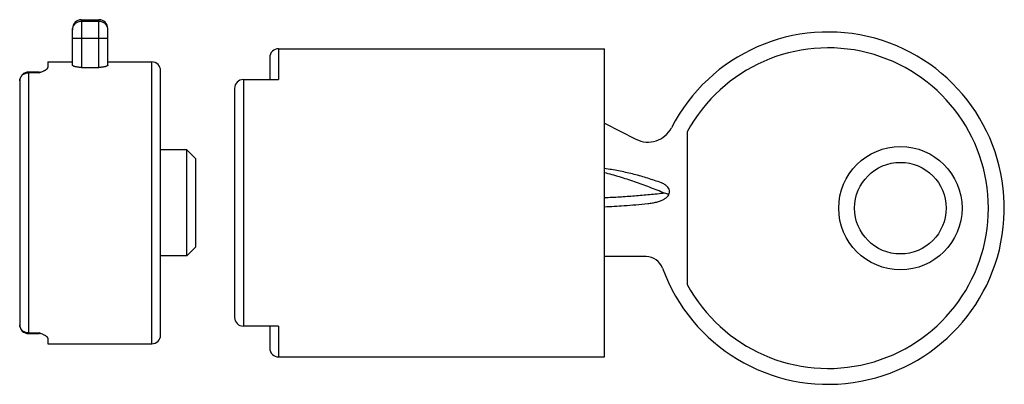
# Model space of a CAD drawing. Header units: millimetres. Extents: x 8.2 to 64.1, y 39.5 to 60.2.
import ezdxf

# ---------------------------------------------------------------- set-up
doc = ezdxf.new("R2010")
doc.units = ezdxf.units.MM
doc.header["$LTSCALE"] = 6.48516
doc.layers.get('0').update_dxf_attribs({"linetype": 'CONTINUOUS'})

msp = doc.modelspace()

# ---------------------------------------------------------------- linework, layer by layer
at = {"color": 7}
for p, q in [((11.7, 60.221), (11.7, 57.512)), ((11.7, 60.221), (12.7, 60.221)), ((11.7, 60.136), (12.7, 60.136)), ((12.7, 57.512), (12.7, 60.221)), ((11.2, 57.638), (11.2, 59.721)), ((13.2, 57.638), (13.2, 59.721)), ((13.2, 59.144), (11.2, 59.144)), ((22.9, 58.571), (22.9, 56.821)), ((22.9, 58.571), (41.4, 58.571)), ((41.4, 41.071), (41.4, 58.571)), ((9.8, 57.821), (9.8, 57.502)), ((9.8, 57.821), (11.2, 57.821)), ((13.2, 57.821), (15.7, 57.821)), ((15.7, 41.821), (15.7, 57.82)), ((22.4, 58.071), (22.4, 56.821)), ((8.7, 57.244), (8.7, 42.398)), ((9.3, 57.244), (8.7, 57.244)), ((9.3, 57.205), (8.7, 57.205)), ((9.3, 57.205), (9.493, 57.282)), ((9.3, 57.244), (9.493, 57.282)), ((9.3, 57.205), (9.3, 57.244)), ((11.7, 57.512), (12.7, 57.512)), ((16.2, 42.321), (16.2, 57.32)), ((8.2, 56.744), (8.2, 42.898)), ((20.9, 56.821), (20.9, 42.821)), ((20.9, 56.821), (22.9, 56.821)), ((20.4, 56.321), (20.4, 43.321)), ((41.4, 54.345), (43.187, 53.434)), ((46.1, 53.858), (46.1, 45.184)), ((17.69, 52.831), (16.2, 52.831)), ((17.69, 46.811), (17.69, 52.831)), ((18.2, 52.321), (17.69, 52.831)), ((18.2, 47.321), (18.2, 52.321)), ((18.2, 47.321), (17.69, 46.811)), ((17.69, 46.811), (16.2, 46.811)), ((43.759, 46.771), (41.4, 46.771)), ((22.9, 42.821), (20.9, 42.821)), ((22.4, 42.821), (22.4, 41.571)), ((22.9, 42.821), (22.9, 41.071)), ((8.7, 42.436), (9.3, 42.436)), ((8.7, 42.398), (9.3, 42.398)), ((9.3, 42.398), (9.3, 42.436)), ((9.493, 42.359), (9.3, 42.436)), ((9.493, 42.359), (9.3, 42.398)), ((9.8, 42.139), (9.8, 41.821)), ((9.8, 41.821), (15.7, 41.821)), ((22.9, 41.071), (41.4, 41.071))]:
    msp.add_line(p, q, dxfattribs=at)
for radius in [3.5, 2.6]:
    msp.add_circle((58.2, 49.521), radius, dxfattribs=at)
for centre, radius, start, end in [((11.7, 59.721), 0.5, 90, 180), ((12.7, 59.721), 0.5, 0, 90), ((11.693, 59.639), 0.493, 171.9201, 179.9827), ((11.695, 59.639), 0.495, 170.8992, 171.9274), ((12.705, 59.639), 0.495, 8.0347, 9.0594), ((12.708, 59.639), 0.492, 0.0178, 8.0426), ((54.1, 49.521), 10, 199.9323, 152.8371), ((22.9, 58.071), 0.5, 90, 180), ((54.1, 49.521), 9.1, 208.4635, 151.5365), ((15.7, 57.321), 0.5, 0, 90), ((8.7, 56.744), 0.5, 90, 180), ((20.9, 56.321), 0.5, 90, 180), ((43.868, 54.771), 1.5, 242.9979, 332.8371), ((37.464, 19.297), 31.928, 76.2279, 76.6859), ((43.759, 45.771), 1, 19.9323, 90), ((20.9, 43.321), 0.5, 180, 270), ((8.7, 42.898), 0.5, 180, 270), ((15.7, 42.321), 0.5, 270, 360), ((22.9, 41.571), 0.5, 180, 270)]:
    msp.add_arc(centre, radius, start, end, dxfattribs=at)
for points, knots in [([(11.206, 59.717), (11.211, 59.746), (11.225, 59.803), (11.262, 59.883), (11.312, 59.956), (11.374, 60.019), (11.446, 60.07), (11.526, 60.107), (11.612, 60.13), (11.671, 60.136), (11.7, 60.136)], [0, 0, 0, 0, 0.124557, 0.249105, 0.373832, 0.498761, 0.623864, 0.749114, 0.874602, 1, 1, 1, 1]), ([(12.7, 60.136), (12.729, 60.136), (12.788, 60.13), (12.874, 60.107), (12.954, 60.07), (13.026, 60.019), (13.088, 59.956), (13.138, 59.883), (13.175, 59.803), (13.189, 59.746), (13.194, 59.717)], [0, 0, 0, 0, 0.125385, 0.250826, 0.376038, 0.501127, 0.626058, 0.750804, 0.875396, 1, 1, 1, 1]), ([(11.7, 57.512), (11.667, 57.512), (11.602, 57.514), (11.509, 57.522), (11.423, 57.535), (11.358, 57.549), (11.313, 57.562), (11.284, 57.572), (11.259, 57.583), (11.238, 57.593), (11.222, 57.604), (11.21, 57.615), (11.202, 57.626), (11.2, 57.634), (11.2, 57.638)], [0, 0, 0, 0, 0.185512, 0.363915, 0.528279, 0.673101, 0.736773, 0.794045, 0.844585, 0.888203, 0.924925, 0.955043, 0.979438, 1, 1, 1, 1]), ([(13.2, 57.638), (13.2, 57.634), (13.198, 57.626), (13.19, 57.615), (13.178, 57.604), (13.162, 57.593), (13.141, 57.583), (13.116, 57.572), (13.087, 57.562), (13.042, 57.549), (12.977, 57.535), (12.891, 57.522), (12.798, 57.514), (12.733, 57.512), (12.7, 57.512)], [0, 0, 0, 0, 0.020561, 0.044954, 0.07507, 0.11179, 0.155407, 0.205949, 0.263223, 0.3269, 0.471735, 0.636104, 0.814497, 1, 1, 1, 1]), ([(8.2, 56.744), (8.2, 56.774), (8.206, 56.835), (8.235, 56.922), (8.282, 57.002), (8.345, 57.073), (8.421, 57.13), (8.508, 57.173), (8.602, 57.199), (8.667, 57.205), (8.7, 57.205)], [0, 0, 0, 0, 0.120014, 0.240893, 0.363114, 0.487191, 0.613218, 0.740988, 0.870183, 1, 1, 1, 1]), ([(9.493, 57.282), (9.514, 57.291), (9.553, 57.308), (9.61, 57.335), (9.662, 57.362), (9.708, 57.389), (9.746, 57.417), (9.771, 57.441), (9.786, 57.461), (9.796, 57.478), (9.8, 57.493), (9.8, 57.502)], [0, 0, 0, 0, 0.170468, 0.332139, 0.48255, 0.619207, 0.739809, 0.842716, 0.887524, 0.928221, 1, 1, 1, 1]), ([(44.535, 50.993), (44.408, 51.038), (44.153, 51.125), (43.768, 51.247), (43.38, 51.36), (42.989, 51.463), (42.595, 51.556), (42.068, 51.666), (41.669, 51.732), (41.401, 51.767)], [0, 0, 0, 0, 0.125002, 0.250007, 0.375009, 0.500012, 0.625017, 0.75002, 1, 1, 1, 1]), ([(44.817, 50.367), (44.535, 50.482), (43.969, 50.707), (43.116, 51.019), (42.262, 51.297), (41.688, 51.458), (41.401, 51.531)], [0, 0, 0, 0, 0.253592, 0.505199, 0.754163, 1, 1, 1, 1]), ([(43.859, 49.78), (43.948, 49.789), (44.118, 49.811), (44.358, 49.862), (44.569, 49.928), (44.751, 50.009), (44.902, 50.105), (45.016, 50.216), (45.088, 50.34), (45.108, 50.471), (45.076, 50.6), (44.996, 50.721), (44.874, 50.828), (44.717, 50.921), (44.599, 50.97), (44.535, 50.992)], [0, 0, 0, 0, 0.115077, 0.2193, 0.313431, 0.398142, 0.473991, 0.541453, 0.600848, 0.65379, 0.707218, 0.767806, 0.836523, 0.913762, 1, 1, 1, 1]), ([(44.817, 50.367), (44.533, 50.337), (43.965, 50.281), (43.111, 50.205), (42.257, 50.143), (41.686, 50.114), (41.401, 50.103)], [0, 0, 0, 0, 0.249984, 0.499986, 0.749991, 1, 1, 1, 1]), ([(41.4, 49.604), (41.771, 49.62), (42.591, 49.666), (43.41, 49.735), (43.859, 49.78)], [0, 0, 0, 0, 0.451155, 1, 1, 1, 1]), ([(8.7, 42.436), (8.667, 42.436), (8.602, 42.442), (8.508, 42.468), (8.421, 42.511), (8.345, 42.569), (8.282, 42.639), (8.235, 42.719), (8.206, 42.807), (8.2, 42.868), (8.2, 42.898)], [0, 0, 0, 0, 0.129817, 0.259012, 0.386782, 0.512809, 0.636886, 0.759107, 0.879986, 1, 1, 1, 1]), ([(9.8, 42.139), (9.8, 42.148), (9.796, 42.163), (9.786, 42.181), (9.771, 42.2), (9.746, 42.225), (9.708, 42.252), (9.662, 42.28), (9.61, 42.307), (9.553, 42.333), (9.514, 42.35), (9.493, 42.359)], [0, 0, 0, 0, 0.071779, 0.112476, 0.157284, 0.260191, 0.380793, 0.51745, 0.667861, 0.829532, 1, 1, 1, 1])]:
    msp.add_open_spline(points, degree=3, knots=knots, dxfattribs=at)

doc.saveas('drawing.dxf')
